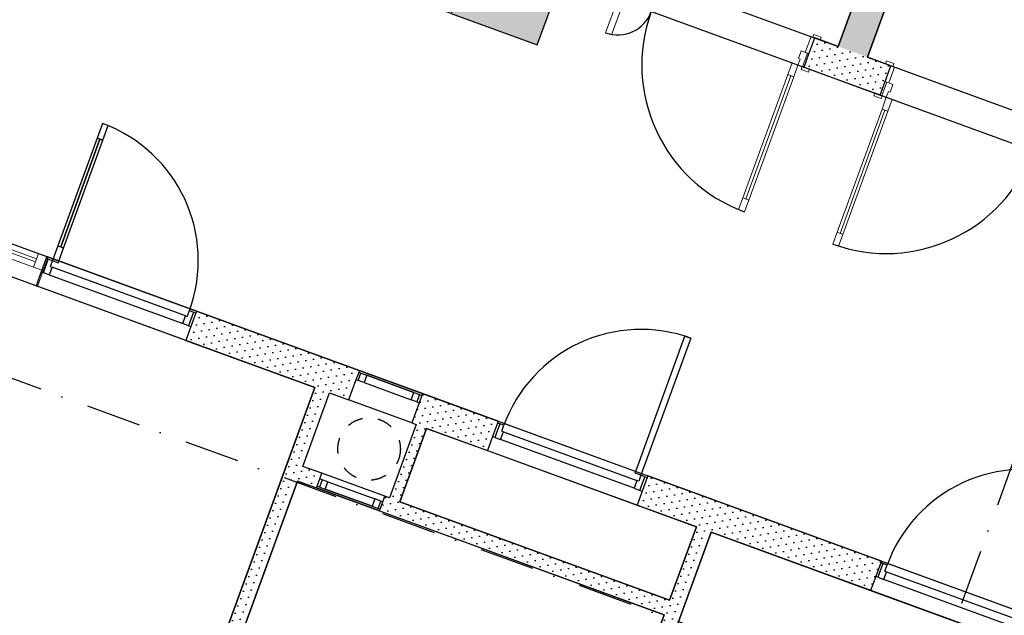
# Model space of a CAD drawing. Header units: millimetres. Extents: x 112481703 to 112588235, y 1264638581 to 1264713486.
# Tile 52 of 256: x 112518072 to 112524377, y 1264680171 to 1264683983. Entities that reach past the tile are written whole.
import ezdxf
from ezdxf.enums import TextEntityAlignment as Align

# ---------------------------------------------------------------- set-up
doc = ezdxf.new("R2010")
doc.units = ezdxf.units.MM
doc.header["$LTSCALE"] = 0.5
doc.header["$MEASUREMENT"] = 0
for name, pattern in [('PLINE', [0]), ('Prikk & stiplet', [1340.555525, 705.555534, -352.777767, 0, -282.222223]), ('Stipling', [400, 200, -200])]:
    doc.linetypes.add(name, pattern=pattern)
doc.layers.add('234- Vinduer_ dører_ porter(Nye konstruksjoner)', color=7, linetype='Continuous', lineweight=0)
for name, color, linetype in [('242- Ikke-bærende innervegger (Skravur)(Nye konstruksjoner)', 7, 'Continuous'), ('242- Ikke-bærende innervegger(Nye konstruksjoner)', 7, 'Continuous'), ('244- Vinduer_ dører_ foldevegger(Nye konstruksjoner)', 7, 'Continuous'), ('2761 Faste sittebenker_ stolrader_ bord(Nye konstruksjoner)', 7, 'Continuous'), ('852- Snittmarkør', 7, 'Continuous'), ('862- M___Nettoareal (1-100)', 7, 'Continuous'), ('862- M___Nettoareal(Nye konstruksjoner)', 7, 'Continuous'), ('862- M___Nettoareal(Polylinje)(Nye konstruksjoner)', 7, 'Continuous')]:
    doc.layers.add(name, color=color, linetype=linetype)
doc.styles.add('GENERATED_STYLE_1', font='arial.ttf')
pattern_1 = [(249.95599, (112557650, 1264717795), (-81.35699, 29.68231), [0, -50]), (249.95599, (112557682.11, 1264717756.67), (-81.35699, 29.68231), [0, -50])]

# ---------------------------------------------------------------- blocks, each defined once
blk = doc.blocks.new('Korridor_2111_39', base_point=(112514952.3, 1264678769))
at = {"layer": '862- M___Nettoareal(Polylinje)(Nye konstruksjoner)', "linetype": 'PLINE', "flags": 128}
blk.add_lwpolyline([(112519855.8, 1264684860.3), (112512910.6, 1264687394.1), (112509414.6, 1264677812), (112511669.2, 1264676989.4), (112511823.5, 1264677412.1), (112512957.4, 1264676998.4), (112512803.1, 1264676575.7), (112513729.4, 1264676237.8), (112513883.6, 1264676660.5), (112515017.5, 1264676246.8), (112514863.3, 1264675824.1), (112517305.8, 1264674932.9), (112516639.9, 1264673107.7), (112519082.4, 1264672216.5), (112519748.3, 1264674041.8), (112522190.8, 1264673150.7), (112522345.1, 1264673573.4), (112523479, 1264673159.7), (112523324.7, 1264672737), (112524251, 1264672399), (112524405.2, 1264672821.8), (112525774.5, 1264672322.2), (112526580, 1264674529.9), (112514789.6, 1264678831.5, -0.414214), (112514192.9, 1264680113.7), (112515084, 1264682556.2, -0.414214), (112516366.2, 1264683152.9), (112532242.6, 1264677360.5), (112530734.5, 1264673227), (112532613.4, 1264672541.5), (112533813, 1264675829.6), (112535081.1, 1264679305.4), (112528880.9, 1264681567.5), (112528692.4, 1264681050.8), (112527558.5, 1264681464.5), (112526632.2, 1264681802.5), (112525498.3, 1264682216.2), (112525686.8, 1264682732.9), (112520989.7, 1264684446.6), (112520835.4, 1264684023.8), (112519701.5, 1264684437.5)], format="xyb", close=True, dxfattribs=at)
blk = doc.blocks.new('vvs__78', base_point=(112521458.4, 1264680751.1))
at = {"layer": '862- M___Nettoareal(Polylinje)(Nye konstruksjoner)', "linetype": 'PLINE', "flags": 128}
blk.add_lwpolyline([(112520505.4, 1264680897.6), (112522233.4, 1264680267.1), (112522404.8, 1264680736.8), (112520676.7, 1264681367.3)], close=True, dxfattribs=at)
blk = doc.blocks.new('Sengerom_2031_91', base_point=(112526670.2, 1264686491.5))
at = {"layer": '862- M___Nettoareal(Polylinje)(Nye konstruksjoner)', "linetype": 'PLINE', "flags": 128}
blk.add_lwpolyline([(112529863.3, 1264689512), (112526105.6, 1264690883), (112523500.7, 1264683743.3), (112524909.9, 1264683229.2), (112525835.3, 1264685765.7), (112528183.8, 1264684908.8)], close=True, dxfattribs=at)
blk = doc.blocks.new('Sengerom_2041_92', base_point=(112522657.7, 1264687955.4))
at = {"layer": '862- M___Nettoareal(Polylinje)(Nye konstruksjoner)', "linetype": 'PLINE', "flags": 128}
blk.add_lwpolyline([(112520480.5, 1264687719.3), (112522829.1, 1264686862.4), (112521903.7, 1264684326), (112523312.8, 1264683811.9), (112525917.7, 1264690951.5), (112522160, 1264692322.5)], close=True, dxfattribs=at)
blk = doc.blocks.new('Ureint skyllerom_2161_97', base_point=(112520570.7, 1264679093.2))
at = {"layer": '862- M___Nettoareal(Polylinje)(Nye konstruksjoner)', "linetype": 'PLINE', "flags": 128}
blk.add_lwpolyline([(112518616.3, 1264677648.2), (112520965.3, 1264676791.2), (112522199.1, 1264680173.2), (112519850.2, 1264681030.2)], close=True, dxfattribs=at)
blk = doc.blocks.new('Reint skyllerom_2162_98', base_point=(112523448.7, 1264678043.2))
at = {"layer": '862- M___Nettoareal(Polylinje)(Nye konstruksjoner)', "linetype": 'PLINE', "flags": 128}
blk.add_lwpolyline([(112521059.2, 1264676757), (112523877.6, 1264675728.7), (112525317.1, 1264679674.3), (112522498.7, 1264680702.6)], close=True, dxfattribs=at)
blk = doc.blocks.new('Arbeidsrom_ Vaktrom_2140_99', base_point=(112516139.2, 1264680710))
at = {"layer": '862- M___Nettoareal(Polylinje)(Nye konstruksjoner)', "linetype": 'PLINE', "flags": 128}
blk.add_lwpolyline([(112514858.1, 1264679019.4), (112518522.3, 1264677682.5), (112519961.9, 1264681628.1), (112516297.7, 1264682965, 0.414214), (112515271.9, 1264682487.6), (112514380.8, 1264680045.1, 0.414214)], format="xyb", close=True, dxfattribs=at)
blk = doc.blocks.new('Vindu[157]', base_point=(112557650, 1264717795))
at = {"layer": '234- Vinduer_ dører_ porter(Nye konstruksjoner)', "linetype": 'PLINE'}
for p, q in [((112516366.2, 1264683152.9), (112516334.7, 1264683066.4)), ((112516366.2, 1264683152.9), (112516334.7, 1264683066.4)), ((112516344.1, 1264683063), (112516375.6, 1264683149.4)), ((112518254.5, 1264682463.9), (112516366.2, 1264683152.9)), ((112516375.6, 1264683149.4), (112516366.2, 1264683152.9)), ((112516428.2, 1264683130.2), (112516375.6, 1264683149.4)), ((112516396.7, 1264683043.8), (112516428.2, 1264683130.2)), ((112518180.1, 1264682452.7), (112516415.9, 1264683096.4)), ((112518192.5, 1264682486.6), (112516428.2, 1264683130.2)), ((112516334.7, 1264683066.4), (112516297.7, 1264682965)), ((112516334.7, 1264683066.4), (112516344.1, 1264683063)), ((112516344.1, 1264683063), (112516396.7, 1264683043.8)), ((112516396.7, 1264683043.8), (112518160.9, 1264682400.1)), ((112516409, 1264683077.6), (112518173.3, 1264682434)), ((112518185.9, 1264682276.1), (112516297.7, 1264682965)), ((112518192.5, 1264682486.6), (112518160.9, 1264682400.1)), ((112518245.1, 1264682467.4), (112518192.5, 1264682486.6)), ((112518213.5, 1264682380.9), (112518245.1, 1264682467.4)), ((112518254.5, 1264682463.9), (112518222.9, 1264682377.5)), ((112518254.5, 1264682463.9), (112518222.9, 1264682377.5)), ((112518254.5, 1264682463.9), (112518245.1, 1264682467.4)), ((112518160.9, 1264682400.1), (112518213.5, 1264682380.9)), ((112518222.9, 1264682377.5), (112518185.9, 1264682276.1)), ((112518213.5, 1264682380.9), (112518222.9, 1264682377.5))]:
    blk.add_line(p, q, dxfattribs=at)
blk = doc.blocks.new('Dør[77]', base_point=(112557650, 1264717795))
at = {"layer": '244- Vinduer_ dører_ foldevegger(Nye konstruksjoner)', "linetype": 'PLINE'}
for p, q in [((112524465.4, 1264680185.2), (112524785.5, 1264681062.6)), ((112524823.1, 1264681048.9), (112524503, 1264680171.5)), ((112524785.5, 1264681062.6), (112524823.1, 1264681048.9)), ((112523589.3, 1264680517.6), (112523585.1, 1264680506.3)), ((112523589.3, 1264680517.6), (112524547.5, 1264680168)), ((112523585.1, 1264680506.3), (112523553.3, 1264680419)), ((112523585.1, 1264680506.3), (112523553.3, 1264680419)), ((112523585.1, 1264680506.3), (112523553.3, 1264680419)), ((112523599.2, 1264680501.2), (112523567.4, 1264680413.8)), ((112523599.2, 1264680501.2), (112523585.1, 1264680506.3)), ((112523625.5, 1264680491.6), (112523599.2, 1264680501.2)), ((112523604.9, 1264680400.1), (112523623.1, 1264680449.9)), ((112523611.8, 1264680454), (112523625.5, 1264680491.6)), ((112523623.1, 1264680449.9), (112523611.8, 1264680454)), ((112523623.1, 1264680449.9), (112524478, 1264680138)), ((112523553.3, 1264680419), (112523520.7, 1264680329.7)), ((112523567.4, 1264680413.8), (112523553.3, 1264680419)), ((112523567.4, 1264680413.8), (112523604.9, 1264680400.1)), ((112524459.8, 1264680088.2), (112523604.9, 1264680400.1)), ((112523520.7, 1264680329.7), (112524478.9, 1264679980.1)), ((112524478, 1264680138), (112524459.8, 1264680088.2)), ((112524503, 1264680171.5), (112524465.4, 1264680185.2)), ((112524489.3, 1264680133.9), (112524478, 1264680138)), ((112524503, 1264680171.5), (112524489.3, 1264680133.9)), ((112524497.4, 1264680074.5), (112524529.3, 1264680161.9)), ((112524529.3, 1264680161.9), (112524503, 1264680171.5)), ((112524543.4, 1264680156.7), (112524511.5, 1264680069.4)), ((112524543.4, 1264680156.7), (112524511.5, 1264680069.4)), ((112524543.4, 1264680156.7), (112524511.5, 1264680069.4)), ((112524529.3, 1264680161.9), (112524543.4, 1264680156.7)), ((112524547.5, 1264680168), (112524543.4, 1264680156.7)), ((112524459.8, 1264680088.2), (112524497.4, 1264680074.5)), ((112524511.5, 1264680069.4), (112524478.9, 1264679980.1)), ((112524497.4, 1264680074.5), (112524511.5, 1264680069.4))]:
    blk.add_line(p, q, dxfattribs=at)
blk.add_arc((112524503, 1264680171.5), 934, 69.95599, 159.95599, dxfattribs=at)
blk = doc.blocks.new('Dør[78]', base_point=(112557650, 1264717795))
at = {"layer": '244- Vinduer_ dører_ foldevegger(Nye konstruksjoner)', "linetype": 'PLINE'}
for p, q in [((112522011.8, 1264681080.3), (112522331.9, 1264681957.8)), ((112522369.5, 1264681944.1), (112522049.4, 1264681066.6)), ((112522331.9, 1264681957.8), (112522369.5, 1264681944.1)), ((112521131.6, 1264681401.5), (112521099.7, 1264681314.1)), ((112521131.6, 1264681401.5), (112521099.7, 1264681314.1)), ((112521131.6, 1264681401.5), (112521099.7, 1264681314.1)), ((112521145.7, 1264681396.4), (112521113.8, 1264681309)), ((112521135.7, 1264681412.8), (112521131.6, 1264681401.5)), ((112521145.7, 1264681396.4), (112521131.6, 1264681401.5)), ((112521135.7, 1264681412.8), (112522093.9, 1264681063.2)), ((112521172, 1264681386.8), (112521145.7, 1264681396.4)), ((112521151.4, 1264681295.3), (112521169.5, 1264681345.1)), ((112521158.2, 1264681349.2), (112521172, 1264681386.8)), ((112521169.5, 1264681345.1), (112521158.2, 1264681349.2)), ((112521169.5, 1264681345.1), (112522024.4, 1264681033.2)), ((112521099.7, 1264681314.1), (112521067.1, 1264681224.9)), ((112521113.8, 1264681309), (112521099.7, 1264681314.1)), ((112521113.8, 1264681309), (112521151.4, 1264681295.3)), ((112522006.2, 1264680983.4), (112521151.4, 1264681295.3)), ((112521067.1, 1264681224.9), (112522025.3, 1264680875.3)), ((112522049.4, 1264681066.6), (112522011.8, 1264681080.3)), ((112522024.4, 1264681033.2), (112522006.2, 1264680983.4)), ((112522035.7, 1264681029.1), (112522024.4, 1264681033.2)), ((112522049.4, 1264681066.6), (112522035.7, 1264681029.1)), ((112522043.8, 1264680969.7), (112522075.7, 1264681057)), ((112522075.7, 1264681057), (112522049.4, 1264681066.6)), ((112522089.8, 1264681051.9), (112522057.9, 1264680964.5)), ((112522089.8, 1264681051.9), (112522057.9, 1264680964.5)), ((112522089.8, 1264681051.9), (112522057.9, 1264680964.5)), ((112522075.7, 1264681057), (112522089.8, 1264681051.9)), ((112522093.9, 1264681063.2), (112522089.8, 1264681051.9)), ((112522006.2, 1264680983.4), (112522043.8, 1264680969.7)), ((112522057.9, 1264680964.5), (112522025.3, 1264680875.3)), ((112522043.8, 1264680969.7), (112522057.9, 1264680964.5))]:
    blk.add_line(p, q, dxfattribs=at)
blk.add_arc((112522049.4, 1264681066.6), 934, 69.95599, 159.95599, dxfattribs=at)
blk = doc.blocks.new('Dør[79]', base_point=(112557650, 1264717795))
at = {"layer": '244- Vinduer_ dører_ foldevegger(Nye konstruksjoner)', "linetype": 'PLINE'}
for p, q in [((112518601.5, 1264683318.8), (112518567.2, 1264683224.8)), ((112518639.1, 1264683305.1), (112518601.5, 1264683318.8)), ((112518604.8, 1264683211.1), (112518639.1, 1264683305.1)), ((112518567.2, 1264683224.8), (112518604.8, 1264683211.1)), ((112518586, 1264683218), (112518334.4, 1264682528.5)), ((112518315.6, 1264682535.3), (112518281.4, 1264682441.4)), ((112518353.2, 1264682521.6), (112518315.6, 1264682535.3)), ((112518245.1, 1264682467.4), (112518241, 1264682456.1)), ((112519203.3, 1264682117.8), (112518245.1, 1264682467.4)), ((112518318.9, 1264682427.7), (112518353.2, 1264682521.6)), ((112518241, 1264682456.1), (112518209.1, 1264682368.7)), ((112518241, 1264682456.1), (112518209.1, 1264682368.7)), ((112518241, 1264682456.1), (112518209.1, 1264682368.7)), ((112518223.2, 1264682363.6), (112518255, 1264682451)), ((112518255, 1264682451), (112518241, 1264682456.1)), ((112518255, 1264682451), (112518281.4, 1264682441.4)), ((112518281.4, 1264682441.4), (112518267.6, 1264682403.8)), ((112518267.6, 1264682403.8), (112518278.9, 1264682399.7)), ((112518281.4, 1264682441.4), (112518318.9, 1264682427.7)), ((112518209.1, 1264682368.7), (112518176.5, 1264682279.5)), ((112518223.2, 1264682363.6), (112518209.1, 1264682368.7)), ((112518260.8, 1264682349.9), (112518223.2, 1264682363.6)), ((112518278.9, 1264682399.7), (112518260.8, 1264682349.9)), ((112518260.8, 1264682349.9), (112519115.6, 1264682038)), ((112519133.8, 1264682087.8), (112518278.9, 1264682399.7)), ((112519134.7, 1264681929.9), (112518176.5, 1264682279.5)), ((112519115.6, 1264682038), (112519133.8, 1264682087.8)), ((112519133.8, 1264682087.8), (112519145.1, 1264682083.7)), ((112519145.1, 1264682083.7), (112519158.8, 1264682121.2)), ((112519185.1, 1264682111.6), (112519153.2, 1264682024.3)), ((112519158.8, 1264682121.2), (112519185.1, 1264682111.6)), ((112519199.2, 1264682106.5), (112519167.3, 1264682019.1)), ((112519199.2, 1264682106.5), (112519167.3, 1264682019.1)), ((112519199.2, 1264682106.5), (112519167.3, 1264682019.1)), ((112519185.1, 1264682111.6), (112519199.2, 1264682106.5)), ((112519203.3, 1264682117.8), (112519199.2, 1264682106.5)), ((112519153.2, 1264682024.3), (112519115.6, 1264682038)), ((112519153.2, 1264682024.3), (112519167.3, 1264682019.1)), ((112519167.3, 1264682019.1), (112519134.7, 1264681929.9))]:
    blk.add_line(p, q, dxfattribs=at)
at = {"layer": '244- Vinduer_ dører_ foldevegger(Nye konstruksjoner)', "linetype": 'PLINE', "flags": 128}
for points in [[(112518567.2, 1264683224.8), (112518315.6, 1264682535.3), (112518334.4, 1264682528.5), (112518586, 1264683218)], [(112518586, 1264683218), (112518334.4, 1264682528.5), (112518353.2, 1264682521.6), (112518604.8, 1264683211.1)]]:
    blk.add_lwpolyline(points, close=True, dxfattribs=at)
at = {"layer": '244- Vinduer_ dører_ foldevegger(Nye konstruksjoner)', "linetype": 'PLINE'}
blk.add_arc((112518281.4, 1264682441.4), 934, 339.95599, 69.95599, dxfattribs=at)
blk = doc.blocks.new('Dør[81]', base_point=(112557650, 1264717795))
at = {"layer": '244- Vinduer_ dører_ foldevegger(Nye konstruksjoner)', "linetype": 'PLINE'}
for p, q in [((112520242.4, 1264681725.9), (112520225.2, 1264681678.9)), ((112520242.4, 1264681725.9), (112520225.2, 1264681678.9)), ((112520242.4, 1264681725.9), (112520225.2, 1264681678.9)), ((112520239.3, 1264681673.8), (112520256.4, 1264681720.8)), ((112520246.5, 1264681737.2), (112520242.4, 1264681725.9)), ((112520256.4, 1264681720.8), (112520242.4, 1264681725.9)), ((112520650.4, 1264681589.8), (112520246.5, 1264681737.2)), ((112520256.4, 1264681720.8), (112520294, 1264681707.1)), ((112520225.2, 1264681678.9), (112520177.9, 1264681549.3)), ((112520239.3, 1264681673.8), (112520225.2, 1264681678.9)), ((112520276.9, 1264681660.1), (112520239.3, 1264681673.8)), ((112520294, 1264681707.1), (112520276.9, 1264681660.1)), ((112520276.9, 1264681660.1), (112520577.5, 1264681550.4)), ((112520594.6, 1264681597.4), (112520294, 1264681707.1)), ((112520294, 1264681707.1), (112520594.6, 1264681597.4)), ((112520294, 1264681707.1), (112520594.6, 1264681597.4)), ((112520577.5, 1264681550.4), (112520594.6, 1264681597.4)), ((112520594.6, 1264681597.4), (112520632.2, 1264681583.7)), ((112520632.2, 1264681583.7), (112520615.1, 1264681536.7)), ((112520632.2, 1264681583.7), (112520646.3, 1264681578.5)), ((112520650.4, 1264681589.8), (112520646.3, 1264681578.5)), ((112520581.9, 1264681401.9), (112520177.9, 1264681549.3)), ((112520615.1, 1264681536.7), (112520577.5, 1264681550.4)), ((112520629.2, 1264681531.6), (112520581.9, 1264681401.9)), ((112520615.1, 1264681536.7), (112520629.2, 1264681531.6)), ((112520646.3, 1264681578.5), (112520629.2, 1264681531.6)), ((112520646.3, 1264681578.5), (112520629.2, 1264681531.6)), ((112520646.3, 1264681578.5), (112520629.2, 1264681531.6))]:
    blk.add_line(p, q, dxfattribs=at)
blk = doc.blocks.new('Dør tofløyet asymmetrisk[92]', base_point=(112557650, 1264717795))
at = {"layer": '234- Vinduer_ dører_ porter(Nye konstruksjoner)', "linetype": 'PLINE'}
for p, q in [((112523614, 1264683587), (112523651, 1264683688.5)), ((112523616.3, 1264683701.2), (112523622.8, 1264683719)), ((112523663.2, 1264683684), (112523616.3, 1264683701.2)), ((112523622.8, 1264683719), (112523669.8, 1264683701.9)), ((112523674.5, 1264683679.9), (112523637.5, 1264683578.5)), ((112523651, 1264683688.5), (112523674.5, 1264683679.9)), ((112523669.8, 1264683701.9), (112523663.2, 1264683684)), ((112523582.5, 1264683500.6), (112523614, 1264683587)), ((112523623.4, 1264683583.6), (112523591.9, 1264683497.2)), ((112523637.5, 1264683578.5), (112523614, 1264683587)), ((112523623.4, 1264683583.6), (112523614, 1264683587)), ((112523663.8, 1264683568.9), (112523623.4, 1264683583.6)), ((112523646, 1264683520), (112523663.8, 1264683568.9)), ((112523541.2, 1264683495.4), (112523547.7, 1264683513.3)), ((112523588.2, 1264683478.3), (112523541.2, 1264683495.4)), ((112523547.7, 1264683513.3), (112523594.7, 1264683496.1)), ((112523591.9, 1264683497.2), (112523582.5, 1264683500.6)), ((112523594.7, 1264683496.1), (112523588.2, 1264683478.3)), ((112523591.9, 1264683497.2), (112523621, 1264683486.5)), ((112523593.6, 1264683411.4), (112523621, 1264683486.5)), ((112523621, 1264683486.5), (112523634.7, 1264683524.1)), ((112523621, 1264683486.5), (112523658.6, 1264683472.8)), ((112523658.6, 1264683472.8), (112523631.2, 1264683397.7)), ((112523634.7, 1264683524.1), (112523646, 1264683520)), ((112523631.2, 1264683397.7), (112523593.6, 1264683411.4)), ((112523324.5, 1264682615.4), (112523612.4, 1264683404.5)), ((112524821.2, 1264683146.6), (112524858.2, 1264683248.1)), ((112524881.7, 1264683239.5), (112524844.7, 1264683138)), ((112524858.2, 1264683248.1), (112524881.7, 1264683239.5)), ((112524869.5, 1264683243.9), (112524876, 1264683261.8)), ((112524916.4, 1264683226.8), (112524869.5, 1264683243.9)), ((112524876, 1264683261.8), (112524923, 1264683244.7)), ((112524923, 1264683244.7), (112524916.4, 1264683226.8)), ((112524788.3, 1264683103.2), (112524774.6, 1264683065.7)), ((112524794.9, 1264683156.2), (112524777.1, 1264683107.4)), ((112524777.1, 1264683107.4), (112524788.3, 1264683103.2)), ((112524835.3, 1264683141.5), (112524794.9, 1264683156.2)), ((112524803.7, 1264683055), (112524835.3, 1264683141.5)), ((112524813.1, 1264683051.6), (112524844.7, 1264683138)), ((112524844.7, 1264683138), (112524821.2, 1264683146.6)), ((112524835.3, 1264683141.5), (112524844.7, 1264683138)), ((112524737, 1264683079.4), (112524658.9, 1264682865.2)), ((112524696.5, 1264682851.5), (112524774.6, 1264683065.7)), ((112524774.6, 1264683065.7), (112524737, 1264683079.4)), ((112524774.6, 1264683065.7), (112524803.7, 1264683055)), ((112524794.4, 1264683038.2), (112524800.9, 1264683056.1)), ((112524841.4, 1264683021.1), (112524794.4, 1264683038.2)), ((112524800.9, 1264683056.1), (112524847.9, 1264683038.9)), ((112524803.7, 1264683055), (112524813.1, 1264683051.6)), ((112524847.9, 1264683038.9), (112524841.4, 1264683021.1)), ((112524658.9, 1264682865.2), (112524696.5, 1264682851.5)), ((112523278.3, 1264682547.1), (112523305.7, 1264682622.3)), ((112523305.7, 1264682622.3), (112523343.3, 1264682608.6)), ((112523343.3, 1264682608.6), (112523315.8, 1264682533.4)), ((112523315.8, 1264682533.4), (112523278.3, 1264682547.1))]:
    blk.add_line(p, q, dxfattribs=at)
at = {"layer": '234- Vinduer_ dører_ porter(Nye konstruksjoner)', "linetype": 'PLINE', "flags": 128}
for points in [[(112523305.7, 1264682622.3), (112523593.6, 1264683411.4), (112523612.4, 1264683404.5), (112523324.5, 1264682615.4)], [(112523324.5, 1264682615.4), (112523612.4, 1264683404.5), (112523631.2, 1264683397.7), (112523343.3, 1264682608.6)]]:
    blk.add_lwpolyline(points, close=True, dxfattribs=at)
at = {"layer": '244- Vinduer_ dører_ foldevegger(Nye konstruksjoner)', "linetype": 'PLINE'}
for p, q in [((112523614, 1264683587), (112523651, 1264683688.5)), ((112523614, 1264683587), (112523651, 1264683688.5)), ((112523651, 1264683688.5), (112523616.3, 1264683701.2)), ((112523651, 1264683688.5), (112523616.3, 1264683701.2)), ((112523582.5, 1264683500.6), (112523614, 1264683587)), ((112523582.5, 1264683500.6), (112523614, 1264683587)), ((112523582.5, 1264683500.6), (112523547.7, 1264683513.3)), ((112523582.5, 1264683500.6), (112523547.7, 1264683513.3)), ((112524844.7, 1264683138), (112524881.7, 1264683239.5)), ((112524844.7, 1264683138), (112524881.7, 1264683239.5)), ((112524881.7, 1264683239.5), (112524916.4, 1264683226.8)), ((112524881.7, 1264683239.5), (112524916.4, 1264683226.8)), ((112524813.1, 1264683051.6), (112524844.7, 1264683138)), ((112524813.1, 1264683051.6), (112524844.7, 1264683138)), ((112524813.1, 1264683051.6), (112524847.9, 1264683038.9)), ((112524813.1, 1264683051.6), (112524847.9, 1264683038.9))]:
    blk.add_line(p, q, dxfattribs=at)
for centre, radius, start, end in [((112523621, 1264683486.5), 1000, 249.95599, 339.95599), ((112524774.6, 1264683065.7), 228, 159.95599, 249.95599)]:
    blk.add_arc(centre, radius, start, end, dxfattribs=at)
blk = doc.blocks.new('Dør tofløyet asymmetrisk[93]', base_point=(112557650, 1264717795))
at = {"layer": '234- Vinduer_ dører_ porter(Nye konstruksjoner)', "linetype": 'PLINE'}
for p, q in [((112521931.9, 1264684315.7), (112521894.9, 1264684214.2)), ((112521903.6, 1264684346.2), (112521897.1, 1264684328.4)), ((112521897.1, 1264684328.4), (112521944.1, 1264684311.2)), ((112521950.6, 1264684329.1), (112521903.6, 1264684346.2)), ((112521918.4, 1264684205.7), (112521955.4, 1264684307.1)), ((112521955.4, 1264684307.1), (112521931.9, 1264684315.7)), ((112521944.1, 1264684311.2), (112521950.6, 1264684329.1)), ((112521863.3, 1264684127.8), (112521894.9, 1264684214.2)), ((112521872.7, 1264684124.4), (112521904.3, 1264684210.8)), ((112521894.9, 1264684214.2), (112521918.4, 1264684205.7)), ((112521904.3, 1264684210.8), (112521894.9, 1264684214.2)), ((112521904.3, 1264684210.8), (112521944.7, 1264684196.1)), ((112521944.7, 1264684196.1), (112521926.8, 1264684147.2)), ((112521828.6, 1264684140.5), (112521822.1, 1264684122.6)), ((112521822.1, 1264684122.6), (112521869, 1264684105.5)), ((112521823.7, 1264683899.6), (112521901.8, 1264684113.8)), ((112521875.5, 1264684123.4), (112521828.6, 1264684140.5)), ((112521872.7, 1264684124.4), (112521863.3, 1264684127.8)), ((112521869, 1264684105.5), (112521875.5, 1264684123.4)), ((112521901.8, 1264684113.8), (112521872.7, 1264684124.4)), ((112521915.6, 1264684151.3), (112521901.8, 1264684113.8)), ((112521901.8, 1264684113.8), (112521939.4, 1264684100.1)), ((112521926.8, 1264684147.2), (112521915.6, 1264684151.3)), ((112521939.4, 1264684100.1), (112521861.3, 1264683885.9)), ((112521861.3, 1264683885.9), (112521823.7, 1264683899.6)), ((112523139, 1264683875.3), (112523102, 1264683773.8)), ((112523125.5, 1264683765.3), (112523162.5, 1264683866.7)), ((112523162.5, 1264683866.7), (112523139, 1264683875.3)), ((112523156.8, 1264683889), (112523150.3, 1264683871.2)), ((112523150.3, 1264683871.2), (112523197.3, 1264683854)), ((112523203.8, 1264683871.9), (112523156.8, 1264683889)), ((112523197.3, 1264683854), (112523203.8, 1264683871.9)), ((112523055.5, 1264683692.9), (112523069.2, 1264683730.5)), ((112523057.9, 1264683734.6), (112523075.7, 1264683783.4)), ((112523069.2, 1264683730.5), (112523057.9, 1264683734.6)), ((112523075.7, 1264683783.4), (112523116.1, 1264683768.7)), ((112523116.1, 1264683768.7), (112523084.6, 1264683682.3)), ((112523094, 1264683678.8), (112523125.5, 1264683765.3)), ((112523102, 1264683773.8), (112523125.5, 1264683765.3)), ((112523116.1, 1264683768.7), (112523125.5, 1264683765.3)), ((112523017.9, 1264683706.6), (112522990.5, 1264683631.4)), ((112523055.5, 1264683692.9), (112523017.9, 1264683706.6)), ((112523028, 1264683617.7), (112523055.5, 1264683692.9)), ((112523084.6, 1264683682.3), (112523055.5, 1264683692.9)), ((112523081.8, 1264683683.3), (112523075.3, 1264683665.4)), ((112523075.3, 1264683665.4), (112523122.2, 1264683648.3)), ((112523128.7, 1264683666.1), (112523081.8, 1264683683.3)), ((112523084.6, 1264683682.3), (112523094, 1264683678.8)), ((112523122.2, 1264683648.3), (112523128.7, 1264683666.1)), ((112522721.4, 1264682835.5), (112523009.3, 1264683624.6)), ((112522990.5, 1264683631.4), (112523028, 1264683617.7)), ((112522702.6, 1264682842.3), (112522675.1, 1264682767.2)), ((112522740.1, 1264682828.6), (112522702.6, 1264682842.3)), ((112522712.7, 1264682753.4), (112522740.1, 1264682828.6)), ((112522675.1, 1264682767.2), (112522712.7, 1264682753.4))]:
    blk.add_line(p, q, dxfattribs=at)
at = {"layer": '234- Vinduer_ dører_ porter(Nye konstruksjoner)', "linetype": 'PLINE', "flags": 128}
for points in [[(112522721.4, 1264682835.5), (112523009.3, 1264683624.6), (112522990.5, 1264683631.4), (112522702.6, 1264682842.3)], [(112522740.1, 1264682828.6), (112523028, 1264683617.7), (112523009.3, 1264683624.6), (112522721.4, 1264682835.5)]]:
    blk.add_lwpolyline(points, close=True, dxfattribs=at)
at = {"layer": '244- Vinduer_ dører_ foldevegger(Nye konstruksjoner)', "linetype": 'PLINE'}
for p, q in [((112521894.9, 1264684214.2), (112521931.9, 1264684315.7)), ((112521894.9, 1264684214.2), (112521931.9, 1264684315.7)), ((112521931.9, 1264684315.7), (112521897.1, 1264684328.4)), ((112521931.9, 1264684315.7), (112521897.1, 1264684328.4)), ((112521863.3, 1264684127.8), (112521894.9, 1264684214.2)), ((112521863.3, 1264684127.8), (112521894.9, 1264684214.2)), ((112521863.3, 1264684127.8), (112521828.6, 1264684140.5)), ((112521863.3, 1264684127.8), (112521828.6, 1264684140.5)), ((112523125.5, 1264683765.3), (112523162.5, 1264683866.7)), ((112523125.5, 1264683765.3), (112523162.5, 1264683866.7)), ((112523162.5, 1264683866.7), (112523197.3, 1264683854)), ((112523162.5, 1264683866.7), (112523197.3, 1264683854)), ((112523094, 1264683678.8), (112523125.5, 1264683765.3)), ((112523094, 1264683678.8), (112523125.5, 1264683765.3)), ((112523094, 1264683678.8), (112523128.7, 1264683666.1)), ((112523094, 1264683678.8), (112523128.7, 1264683666.1))]:
    blk.add_line(p, q, dxfattribs=at)
for centre, radius, start, end in [((112521901.8, 1264684113.8), 228, 249.95599, 339.95599), ((112523055.5, 1264683692.9), 1000, 159.95599, 249.95599)]:
    blk.add_arc(centre, radius, start, end, dxfattribs=at)
blk = doc.blocks.new('Dør[139]', base_point=(112557650, 1264717795))
at = {"layer": '244- Vinduer_ dører_ foldevegger(Nye konstruksjoner)', "linetype": 'PLINE'}
for p, q in [((112519993.5, 1264681043.9), (112520006.6, 1264681079.6)), ((112520410.5, 1264680932.2), (112520006.6, 1264681079.6)), ((112519976.4, 1264680996.9), (112519993.5, 1264681043.9)), ((112519976.4, 1264680996.9), (112519993.5, 1264681043.9)), ((112519976.4, 1264680996.9), (112519993.5, 1264681043.9)), ((112520007.6, 1264681038.7), (112519990.5, 1264680991.8)), ((112520007.6, 1264681038.7), (112519993.5, 1264681043.9)), ((112520045.2, 1264681025), (112520007.6, 1264681038.7)), ((112520028.1, 1264680978.1), (112520045.2, 1264681025)), ((112520045.2, 1264681025), (112520345.8, 1264680915.4)), ((112519972.3, 1264680985.6), (112519976.4, 1264680996.9)), ((112520376.2, 1264680838.3), (112519972.3, 1264680985.6)), ((112519990.5, 1264680991.8), (112519976.4, 1264680996.9)), ((112519990.5, 1264680991.8), (112520028.1, 1264680978.1)), ((112520328.7, 1264680868.4), (112520028.1, 1264680978.1)), ((112520028.1, 1264680978.1), (112520328.7, 1264680868.4)), ((112520028.1, 1264680978.1), (112520328.7, 1264680868.4)), ((112520345.8, 1264680915.4), (112520328.7, 1264680868.4)), ((112520383.4, 1264680901.6), (112520345.8, 1264680915.4)), ((112520366.3, 1264680854.7), (112520383.4, 1264680901.6)), ((112520380.3, 1264680849.5), (112520397.5, 1264680896.5)), ((112520380.3, 1264680849.5), (112520397.5, 1264680896.5)), ((112520380.3, 1264680849.5), (112520397.5, 1264680896.5)), ((112520383.4, 1264680901.6), (112520397.5, 1264680896.5)), ((112520397.5, 1264680896.5), (112520410.5, 1264680932.2)), ((112520328.7, 1264680868.4), (112520366.3, 1264680854.7)), ((112520366.3, 1264680854.7), (112520380.3, 1264680849.5)), ((112520376.2, 1264680838.3), (112520380.3, 1264680849.5))]:
    blk.add_line(p, q, dxfattribs=at)
blk = doc.blocks.new('Label_32', base_point=(112520304.7, 1264678837))
at = {"layer": '862- M___Nettoareal (1-100)', "char_height": 200, "attachment_point": 1, "rotation": 249.95599, "style": 'GENERATED_STYLE_1'}
for s, insert in [('\\A1;{\\pql;\\pt0,241000;\\fArial|b0|i0|c0|p0;\\W1.000000;9,0\\fArial|b0|i0|c0|p0;\\W1.000000;\\A1{\\H.66x;\\S^  ;}\\fArial|b0|i0|c0|p0;\\W1.000000; m\\fArial|b0|i0|c0|p0;\\W1.000000;\\A1{\\H.66x;\\S2^  ;}\\fArial|b0|i0|c0|p0;\\W1.000000;\\fArial|b0|i0|c0|p0;\\W1.000000;\\fArial|b0|i0|c0|p0;\\W1.000000;\\fArial|b0|i0|c0|p0;\\W1.000000;\\fArial|b0|i0|c0|p0;\\W1.000000;\\fArial|b0|i0|c0|p0;\\W1.000000;\\fArial|b0|i0|c0|p0;\\W1.000000;\\A1{\\H.66x;\\S^  ;}\\fArial|b0|i0|c0|p0;\\W1.000000;\\fArial|b0|i0|c0|p0;\\W1.000000;\\A1{\\H.66x;\\S^  ;}\\fArial|b0|i0|c0|p0;\\W1.000000;\\fArial|b0|i0|c0|p0;\\W1.000000;\\fArial|b0|i0|c0|p0;\\W1.000000;\\fArial|b0|i0|c0|p0;\\W1.000000;\\fArial|b0|i0|c0|p0;\\W1.000000;\\fArial|b0|i0|c0|p0;\\W1.000000;\\fArial|b0|i0|c0|p0;\\W1.000000;\\A1{\\H.66x;\\S^  ;}\\fArial|b0|i0|c0|p0;\\W1.000000;\\fArial|b0|i0|c0|p0;\\W1.000000;\\A1{\\H.66x;\\S^  ;}\\fArial|b0|i0|c0|p0;\\W1.000000;\\fArial|b0|i0|c0|p0;\\W1.000000;\\fArial|b0|i0|c0|p0;\\W1.000000;\\fArial|b0|i0|c0|p0;\\W1.000000;\\fArial|b0|i0|c0|p0;\\W1.000000;\\fArial|b0|i0|c0|p0;\\W1.000000;\\fArial|b0|i0|c0|p0;\\W1.000000;\\A1{\\H.66x;\\S^  ;}\\fArial|b0|i0|c0|p0;\\W1.000000;\\fArial|b0|i0|c0|p0;\\W1.000000;\\A1{\\H.66x;\\S^  ;}\\fArial|b0|i0|c0|p0;\\W1.000000;\\fArial|b0|i0|c0|p0;\\W1.000000;\\fArial|b0|i0|c0|p0;\\W1.000000;\\fArial|b0|i0|c0|p0;\\W1.000000;\\fArial|b0|i0|c0|p0;\\W1.000000;\\fArial|b0|i0|c0|p0;\\W1.000000;\\fArial|b0|i0|c0|p0;\\W1.000000;\\A1{\\H.66x;\\S^  ;}\\fArial|b0|i0|c0|p0;\\W1.000000;\\fArial|b0|i0|c0|p0;\\W1.000000;\\A1{\\H.66x;\\S^  ;}\\fArial|b0|i0|c0|p0;\\W1.000000;\\fArial|b0|i0|c0|p0;\\W1.000000;\\fArial|b0|i0|c0|p0;\\W1.000000;\\fArial|b0|i0|c0|p0;\\W1.000000;\\fArial|b0|i0|c0|p0;\\W1.000000;\\fArial|b0|i0|c0|p0;\\W1.000000;\\fArial|b0|i0|c0|p0;\\W1.000000;\\fArial|b0|i0|c0|p0;\\W1.000000;}', (112520445, 1264679821.6)), ('\\A1;{\\pql;\\pt0,241000;\\fArial|b0|i0|c0|p0;\\W1.000000;2161\\fArial|b0|i0|c0|p0;\\W1.000000;\\A1{\\H.66x;\\S^  ;}\\fArial|b0|i0|c0|p0;\\W1.000000;\\fArial|b0|i0|c0|p0;\\W1.000000;\\A1{\\H.66x;\\S^  ;}\\fArial|b0|i0|c0|p0;\\W1.000000;\\fArial|b0|i0|c0|p0;\\W1.000000;\\fArial|b0|i0|c0|p0;\\W1.000000;\\fArial|b0|i0|c0|p0;\\W1.000000;\\fArial|b0|i0|c0|p0;\\W1.000000;\\fArial|b0|i0|c0|p0;\\W1.000000;\\fArial|b0|i0|c0|p0;\\W1.000000;\\A1{\\H.66x;\\S^  ;}\\fArial|b0|i0|c0|p0;\\W1.000000;\\fArial|b0|i0|c0|p0;\\W1.000000;\\A1{\\H.66x;\\S^  ;}\\fArial|b0|i0|c0|p0;\\W1.000000;\\fArial|b0|i0|c0|p0;\\W1.000000;\\fArial|b0|i0|c0|p0;\\W1.000000;\\fArial|b0|i0|c0|p0;\\W1.000000;\\fArial|b0|i0|c0|p0;\\W1.000000;\\fArial|b0|i0|c0|p0;\\W1.000000;\\fArial|b0|i0|c0|p0;\\W1.000000;\\A1{\\H.66x;\\S^  ;}\\fArial|b0|i0|c0|p0;\\W1.000000;\\fArial|b0|i0|c0|p0;\\W1.000000;\\A1{\\H.66x;\\S^  ;}\\fArial|b0|i0|c0|p0;\\W1.000000;\\fArial|b0|i0|c0|p0;\\W1.000000;\\fArial|b0|i0|c0|p0;\\W1.000000;\\fArial|b0|i0|c0|p0;\\W1.000000;\\fArial|b0|i0|c0|p0;\\W1.000000;\\fArial|b0|i0|c0|p0;\\W1.000000;\\fArial|b0|i0|c0|p0;\\W1.000000;\\A1{\\H.66x;\\S^  ;}\\fArial|b0|i0|c0|p0;\\W1.000000;\\fArial|b0|i0|c0|p0;\\W1.000000;\\A1{\\H.66x;\\S^  ;}\\fArial|b0|i0|c0|p0;\\W1.000000;\\fArial|b0|i0|c0|p0;\\W1.000000;\\fArial|b0|i0|c0|p0;\\W1.000000;\\fArial|b0|i0|c0|p0;\\W1.000000;\\fArial|b0|i0|c0|p0;\\W1.000000;\\fArial|b0|i0|c0|p0;\\W1.000000;\\fArial|b0|i0|c0|p0;\\W1.000000;\\A1{\\H.66x;\\S^  ;}\\fArial|b0|i0|c0|p0;\\W1.000000;\\fArial|b0|i0|c0|p0;\\W1.000000;\\A1{\\H.66x;\\S^  ;}\\fArial|b0|i0|c0|p0;\\W1.000000;\\fArial|b0|i0|c0|p0;\\W1.000000;\\fArial|b0|i0|c0|p0;\\W1.000000;\\fArial|b0|i0|c0|p0;\\W1.000000;\\fArial|b0|i0|c0|p0;\\W1.000000;\\fArial|b0|i0|c0|p0;\\W1.000000;\\fArial|b0|i0|c0|p0;\\W1.000000;\\fArial|b0|i0|c0|p0;\\W1.000000;}', (112521045, 1264679624))]:
    blk.add_mtext(s, dxfattribs=dict(at, insert=insert))
at = {"layer": '862- M___Nettoareal (1-100)', "style": 'GENERATED_STYLE_1'}
for tag, p in [('DUMMY_108', (112520497.5, 1264679823.7)), ('DUMMY_107', (112520792.7, 1264679716)), ('DUMMY_106', (112521088, 1264679608.3))]:
    blk.add_attdef(tag, text='', height=200, rotation=249.95599, dxfattribs=at).set_placement(p, align=Align.TOP_LEFT)

msp = doc.modelspace()

# ---------------------------------------------------------------- hatches: boundary and pattern name
at = {"layer": '242- Ikke-bærende innervegger (Skravur)(Nye konstruksjoner)', "linetype": 'Continuous'}
h = msp.add_hatch(dxfattribs=at)
h.set_pattern_fill('Prikker_tett', color=256, style=0, pattern_type=2)
h.set_pattern_definition(pattern_1)
h.paths.add_polyline_path([(112525917.7, 1264690951.5), (112523312.8, 1264683811.9), (112523500.7, 1264683743.3), (112526105.6, 1264690883)])
h = msp.add_hatch(dxfattribs=at)
h.set_pattern_fill('Prikker_tett', color=256, style=0, pattern_type=2)
h.set_pattern_definition(pattern_1)
h.paths.add_polyline_path([(112523582.5, 1264683500.6), (112523651, 1264683688.5), (112523162.5, 1264683866.7), (112523094, 1264683678.8)])
h = msp.add_hatch(dxfattribs=at)
h.set_pattern_fill('Prikker_tett', color=256, style=0, pattern_type=2)
h.set_pattern_definition(pattern_1)
h.paths.add_polyline_path([(112519203.3, 1264682117.8), (112519134.7, 1264681929.9), (112520177.9, 1264681549.3), (112520246.5, 1264681737.2)])
h = msp.add_hatch(dxfattribs=at)
h.set_pattern_fill('Prikker_tett', color=256, style=0, pattern_type=2)
h.set_pattern_definition(pattern_1)
h.paths.add_polyline_path([(112519790.5, 1264681158.4), (112519884.4, 1264681124.1), (112520055.8, 1264681593.9), (112519961.9, 1264681628.1)])
h = msp.add_hatch(dxfattribs=at)
h.set_pattern_fill('Prikker_tett', color=256, style=0, pattern_type=2)
h.set_pattern_definition(pattern_1)
h.paths.add_polyline_path([(112521067.1, 1264681224.9), (112521135.7, 1264681412.8), (112520650.4, 1264681589.8), (112520581.9, 1264681401.9)])
h = msp.add_hatch(dxfattribs=at)
h.set_pattern_fill('Prikker_tett', color=256, style=0, pattern_type=2)
h.set_pattern_definition(pattern_1)
h.paths.add_polyline_path([(112520611, 1264681391.3), (112520439.6, 1264680921.6), (112520505.4, 1264680897.6), (112520676.7, 1264681367.3)])
h = msp.add_hatch(dxfattribs=at)
h.set_pattern_fill('Prikker_tett', color=256, style=0, pattern_type=2)
h.set_pattern_definition(pattern_1)
h.paths.add_polyline_path([(112519790.5, 1264681158.4), (112519756.2, 1264681064.5), (112519972.3, 1264680985.6), (112520006.6, 1264681079.6)])
h = msp.add_hatch(dxfattribs=at)
h.set_pattern_fill('Prikker_tett', color=256, style=0, pattern_type=2)
h.set_pattern_definition(pattern_1)
h.paths.add_polyline_path([(112518522.3, 1264677682.5), (112518616.3, 1264677648.2), (112519850.2, 1264681030.2), (112519756.2, 1264681064.5)])
h = msp.add_hatch(dxfattribs=at)
h.set_pattern_fill('Prikker_tett', color=256, style=0, pattern_type=2)
h.set_pattern_definition(pattern_1)
h.paths.add_polyline_path([(112523520.7, 1264680329.7), (112523589.3, 1264680517.6), (112522093.9, 1264681063.2), (112522025.3, 1264680875.3)])
h = msp.add_hatch(dxfattribs=at)
h.set_pattern_fill('Prikker_tett', color=256, style=0, pattern_type=2)
h.set_pattern_definition(pattern_1)
h.paths.add_polyline_path([(112522233.4, 1264680267.1), (112520410.5, 1264680932.2), (112520376.2, 1264680838.3), (112522199.1, 1264680173.2)])
h = msp.add_hatch(dxfattribs=at)
h.set_pattern_fill('Prikker_tett', color=256, style=0, pattern_type=2)
h.set_pattern_definition(pattern_1)
h.paths.add_polyline_path([(112522498.7, 1264680702.6), (112522404.8, 1264680736.8), (112521770.7, 1264678998.9), (112521864.7, 1264678964.6)])
at = {"layer": '2761 Faste sittebenker_ stolrader_ bord(Nye konstruksjoner)', "linetype": 'Continuous'}
msp.add_hatch(color=256, dxfattribs=at).paths.add_polyline_path([(112521540.2, 1264684245.7), (112520989.7, 1264684446.6), (112520835.4, 1264684023.8), (112521385.9, 1264683823)])

# ---------------------------------------------------------------- linework, layer by layer
at = {"layer": '242- Ikke-bærende innervegger(Nye konstruksjoner)', "linetype": 'PLINE'}
for p, q in [((112523125.5, 1264683765.3), (112523162.5, 1264683866.7)), ((112523162.5, 1264683866.7), (112523197.3, 1264683854)), ((112523094, 1264683678.8), (112523125.5, 1264683765.3)), ((112523094, 1264683678.8), (112523128.7, 1264683666.1)), ((112523614, 1264683587), (112523651, 1264683688.5)), ((112523651, 1264683688.5), (112523616.3, 1264683701.2)), ((112523582.5, 1264683500.6), (112523614, 1264683587)), ((112523582.5, 1264683500.6), (112523547.7, 1264683513.3)), ((112519199.2, 1264682106.5), (112519167.3, 1264682019.1)), ((112519203.3, 1264682117.8), (112519199.2, 1264682106.5)), ((112519167.3, 1264682019.1), (112519134.7, 1264681929.9)), ((112520242.4, 1264681725.9), (112520225.2, 1264681678.9)), ((112520246.5, 1264681737.2), (112520242.4, 1264681725.9)), ((112520225.2, 1264681678.9), (112520177.9, 1264681549.3)), ((112520650.4, 1264681589.8), (112520646.3, 1264681578.5)), ((112520629.2, 1264681531.6), (112520581.9, 1264681401.9)), ((112520646.3, 1264681578.5), (112520629.2, 1264681531.6)), ((112521131.6, 1264681401.5), (112521099.7, 1264681314.1)), ((112521135.7, 1264681412.8), (112521131.6, 1264681401.5)), ((112521099.7, 1264681314.1), (112521067.1, 1264681224.9)), ((112519993.5, 1264681043.9), (112520006.6, 1264681079.6)), ((112519976.4, 1264680996.9), (112519993.5, 1264681043.9)), ((112522089.8, 1264681051.9), (112522057.9, 1264680964.5)), ((112522093.9, 1264681063.2), (112522089.8, 1264681051.9)), ((112519972.3, 1264680985.6), (112519976.4, 1264680996.9)), ((112522057.9, 1264680964.5), (112522025.3, 1264680875.3)), ((112520380.3, 1264680849.5), (112520397.5, 1264680896.5)), ((112520397.5, 1264680896.5), (112520410.5, 1264680932.2)), ((112520376.2, 1264680838.3), (112520380.3, 1264680849.5)), ((112523589.3, 1264680517.6), (112523585.1, 1264680506.3)), ((112523585.1, 1264680506.3), (112523553.3, 1264680419)), ((112523553.3, 1264680419), (112523520.7, 1264680329.7))]:
    msp.add_line(p, q, dxfattribs=at)
at = {"layer": '242- Ikke-bærende innervegger(Nye konstruksjoner)', "linetype": 'PLINE', "flags": 128}
for points in [[(112525917.7, 1264690951.5), (112523312.8, 1264683811.9)], [(112523500.7, 1264683743.3), (112526105.6, 1264690883)], [(112523312.8, 1264683811.9), (112523162.5, 1264683866.7)], [(112523651, 1264683688.5), (112523500.7, 1264683743.3)], [(112523094, 1264683678.8), (112523582.5, 1264683500.6)], [(112520246.5, 1264681737.2), (112519203.3, 1264682117.8)], [(112519134.7, 1264681929.9), (112519961.9, 1264681628.1)], [(112519961.9, 1264681628.1), (112519790.5, 1264681158.4)], [(112519884.4, 1264681124.1), (112520055.8, 1264681593.9)], [(112520055.8, 1264681593.9), (112520177.9, 1264681549.3)], [(112521135.7, 1264681412.8), (112520650.4, 1264681589.8)], [(112520581.9, 1264681401.9), (112520611, 1264681391.3)], [(112520611, 1264681391.3), (112520439.6, 1264680921.6)], [(112520505.4, 1264680897.6), (112520676.7, 1264681367.3)], [(112520676.7, 1264681367.3), (112521067.1, 1264681224.9)], [(112519790.5, 1264681158.4), (112519756.2, 1264681064.5)], [(112520006.6, 1264681079.6), (112519884.4, 1264681124.1)], [(112519756.2, 1264681064.5), (112518522.3, 1264677682.5)], [(112518616.3, 1264677648.2), (112519850.2, 1264681030.2)], [(112519850.2, 1264681030.2), (112519972.3, 1264680985.6)], [(112523589.3, 1264680517.6), (112522093.9, 1264681063.2)], [(112520439.6, 1264680921.6), (112520410.5, 1264680932.2)], [(112522233.4, 1264680267.1), (112520505.4, 1264680897.6)], [(112520376.2, 1264680838.3), (112522199.1, 1264680173.2)], [(112522025.3, 1264680875.3), (112522404.8, 1264680736.8)], [(112521864.7, 1264678964.6), (112522498.7, 1264680702.6)], [(112522404.8, 1264680736.8), (112522233.4, 1264680267.1)], [(112522498.7, 1264680702.6), (112523520.7, 1264680329.7)], [(112522199.1, 1264680173.2), (112521770.7, 1264678998.9)]]:
    msp.add_lwpolyline(points, dxfattribs=at)
at = {"layer": '2761 Faste sittebenker_ stolrader_ bord(Nye konstruksjoner)', "linetype": 'PLINE', "flags": 128}
msp.add_lwpolyline([(112521540.2, 1264684245.7), (112520989.7, 1264684446.6), (112520835.4, 1264684023.8), (112521385.9, 1264683823)], close=True, dxfattribs=at)
at = {"layer": '852- Snittmarkør', "linetype": 'Prikk & stiplet'}
for p, q in [((112534103.1, 1264707658.3), (112510409.8, 1264642716.7)), ((112578667.8, 1264659560.5), (112483198.3, 1264694391.6))]:
    msp.add_line(p, q, dxfattribs=at)
at = {"layer": '862- M___Nettoareal(Nye konstruksjoner)', "linetype": 'Stipling'}
msp.add_circle((112520309.2, 1264681235.3), 200, dxfattribs=at)

# ---------------------------------------------------------------- block references
at = {"layer": '234- Vinduer_ dører_ porter(Nye konstruksjoner)', "linetype": 'PLINE'}
msp.add_blockref('Vindu[157]', (112557650, 1264717795), dxfattribs=at)
at = {"layer": '244- Vinduer_ dører_ foldevegger(Nye konstruksjoner)', "linetype": 'PLINE'}
for name in ['Dør tofløyet asymmetrisk[93]', 'Dør tofløyet asymmetrisk[92]', 'Dør[79]', 'Dør[78]', 'Dør[81]', 'Dør[77]', 'Dør[139]']:
    msp.add_blockref(name, (112557650, 1264717795), dxfattribs=at)
at = {"layer": '862- M___Nettoareal (1-100)', "linetype": 'PLINE'}
msp.add_blockref('Label_32', (112520304.7, 1264678837), dxfattribs=at)
at = {"layer": '862- M___Nettoareal(Nye konstruksjoner)', "linetype": 'Continuous'}
for name, p in [('Sengerom_2041_92', (112522657.7, 1264687955.4)), ('Sengerom_2031_91', (112526670.2, 1264686491.5)), ('Korridor_2111_39', (112514952.3, 1264678769)), ('Arbeidsrom_ Vaktrom_2140_99', (112516139.2, 1264680710)), ('vvs__78', (112521458.4, 1264680751.1)), ('Ureint skyllerom_2161_97', (112520570.7, 1264679093.2)), ('Reint skyllerom_2162_98', (112523448.7, 1264678043.2))]:
    msp.add_blockref(name, p, dxfattribs=at)

doc.saveas('drawing.dxf')
